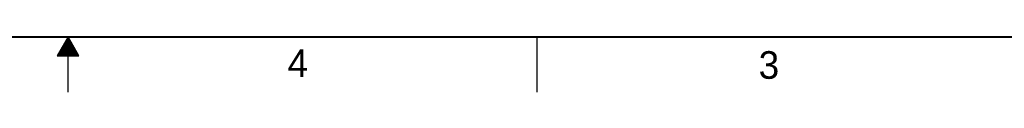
# Model space of a CAD drawing. Header units: inches. Extents: x 0 to 34, y 0 to 22.
# Tile 11 of 23: x 16.6 to 25.5, y 0 to 0.5. Entities that reach past the tile are written whole.
import ezdxf

# ---------------------------------------------------------------- set-up
doc = ezdxf.new("R2010")
doc.units = ezdxf.units.IN
doc.header["$LTSCALE"] = 1.87
doc.header["$MEASUREMENT"] = 0
doc.layers.get('0').update_dxf_attribs({"linetype": 'CONTINUOUS'})
doc.styles.add('TEXTSTYLE_2', font='txt')

msp = doc.modelspace()

# ---------------------------------------------------------------- linework, layer by layer
at = {"color": 2, "linetype": 'CONTINUOUS'}
for p, q in [((17, 0.5), (16.902, 0.3303)), ((16.9712, 0.45), (17.0289, 0.45)), ((16.9769, 0.46), (17.0231, 0.46)), ((16.9827, 0.47), (17.0173, 0.47)), ((16.9885, 0.48), (17.0116, 0.48)), ((16.9942, 0.49), (17.0058, 0.49)), ((17.098, 0.3303), (17, 0.5)), ((17, 0), (17, 0.5)), ((21.25, 0), (21.25, 0.5)), ((16.9192, 0.36), (17.0808, 0.36)), ((16.925, 0.37), (17.0751, 0.37)), ((16.9307, 0.38), (17.0693, 0.38)), ((16.9365, 0.39), (17.0635, 0.39)), ((16.9423, 0.4), (17.0578, 0.4)), ((16.9481, 0.41), (17.052, 0.41)), ((16.9538, 0.42), (17.0462, 0.42)), ((16.9596, 0.43), (17.0404, 0.43)), ((16.9654, 0.44), (17.0347, 0.44)), ((16.902, 0.3303), (17.098, 0.3303)), ((16.9076, 0.34), (17.0924, 0.34)), ((16.9134, 0.35), (17.0866, 0.35))]:
    msp.add_line(p, q, dxfattribs=at)
at = {"color": 7, "linetype": 'CONTINUOUS', "const_width": 0.02}
msp.add_lwpolyline([(0.5, 0.5), (33.5, 0.5)], dxfattribs=at)

# ---------------------------------------------------------------- texts
at = {"color": 2, "linetype": 'CONTINUOUS', "char_height": 0.25, "width": 0.25, "attachment_point": 1, "line_spacing_factor": 0.9, "style": 'TEXTSTYLE_2'}
for s, insert in [('4', (18.9884, 0.3869)), ('3', (23.2555, 0.371))]:
    msp.add_mtext(s, dxfattribs=dict(at, insert=insert))

doc.saveas('drawing.dxf')
